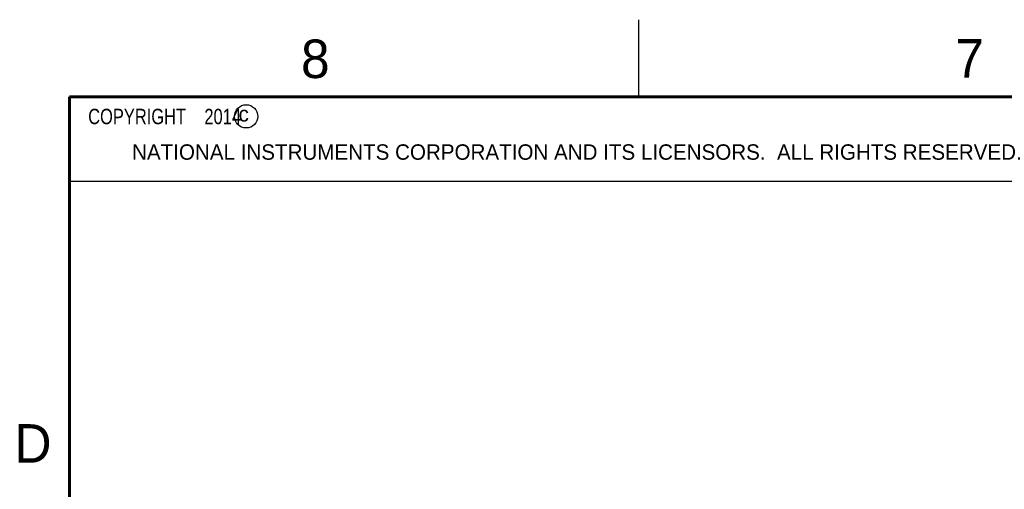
# Model space of a CAD drawing. Header units: inches. Extents: x 0 to 34, y 0 to 22.
# Tile 91 of 127: x 0.2 to 6.6, y 19 to 22. Entities that reach past the tile are written whole.
import ezdxf

# ---------------------------------------------------------------- set-up
doc = ezdxf.new("R2010")
doc.units = ezdxf.units.IN
doc.header["$LTSCALE"] = 1.87
doc.header["$MEASUREMENT"] = 0
doc.layers.get('0').update_dxf_attribs({"linetype": 'CONTINUOUS'})
doc.layers.add('DETAIL', color=7, linetype='CONTINUOUS')
doc.styles.get("Standard").update_dxf_attribs({"font": 'txt', "width": 0.8})
doc.styles.add('TEXTSTYLE_2', font='txt')

msp = doc.modelspace()

# ---------------------------------------------------------------- linework, layer by layer
at = {"color": 2, "linetype": 'CONTINUOUS'}
for p, q in [((4.20002, 21.5), (4.20002, 22)), ((0.50003, 21.5), (8.25003, 21.5)), ((0.50003, 21.5), (0.50003, 20.95313)), ((0.50003, 20.95313), (8.25003, 20.95313))]:
    msp.add_line(p, q, dxfattribs=at)
at = {"color": 7, "linetype": 'CONTINUOUS', "const_width": 0.02}
for points in [[(0.50002, 21.5), (0.50002, 0.5)], [(33.50002, 21.5), (0.50002, 21.5)]]:
    msp.add_lwpolyline(points, dxfattribs=at)
at = {"color": 2, "linetype": 'CONTINUOUS'}
msp.add_circle((1.64841, 21.37268), 0.0754, dxfattribs=at)

# ---------------------------------------------------------------- texts
at = {"color": 2, "linetype": 'CONTINUOUS', "attachment_point": 1, "line_spacing_factor": 0.9, "style": 'TEXTSTYLE_2'}
for s, insert, char_height, width in [('8', (2.00464, 21.87133), 0.25, 0.25), ('7', (6.25565, 21.87429), 0.25, 0.25), ('c', (1.59898, 21.43883), 0.1, 0.1), ('NATIONAL INSTRUMENTS CORPORATION AND ITS LICENSORS.  ALL RIGHTS RESERVED.', (0.90712, 21.19112), 0.1, 7.3), ('D', (0.14243, 19.375), 0.25, 0.25)]:
    msp.add_mtext(s, dxfattribs=dict(at, insert=insert, char_height=char_height, width=width))
at = {"layer": 'DETAIL', "color": 2, "linetype": 'CONTINUOUS', "insert": (0.56253, 21.42188), "char_height": 0.1, "width": 1.52, "attachment_point": 1, "line_spacing_factor": 0.9}
msp.add_mtext('  COPYRIGHT    2014', dxfattribs=at)

doc.saveas('drawing.dxf')
